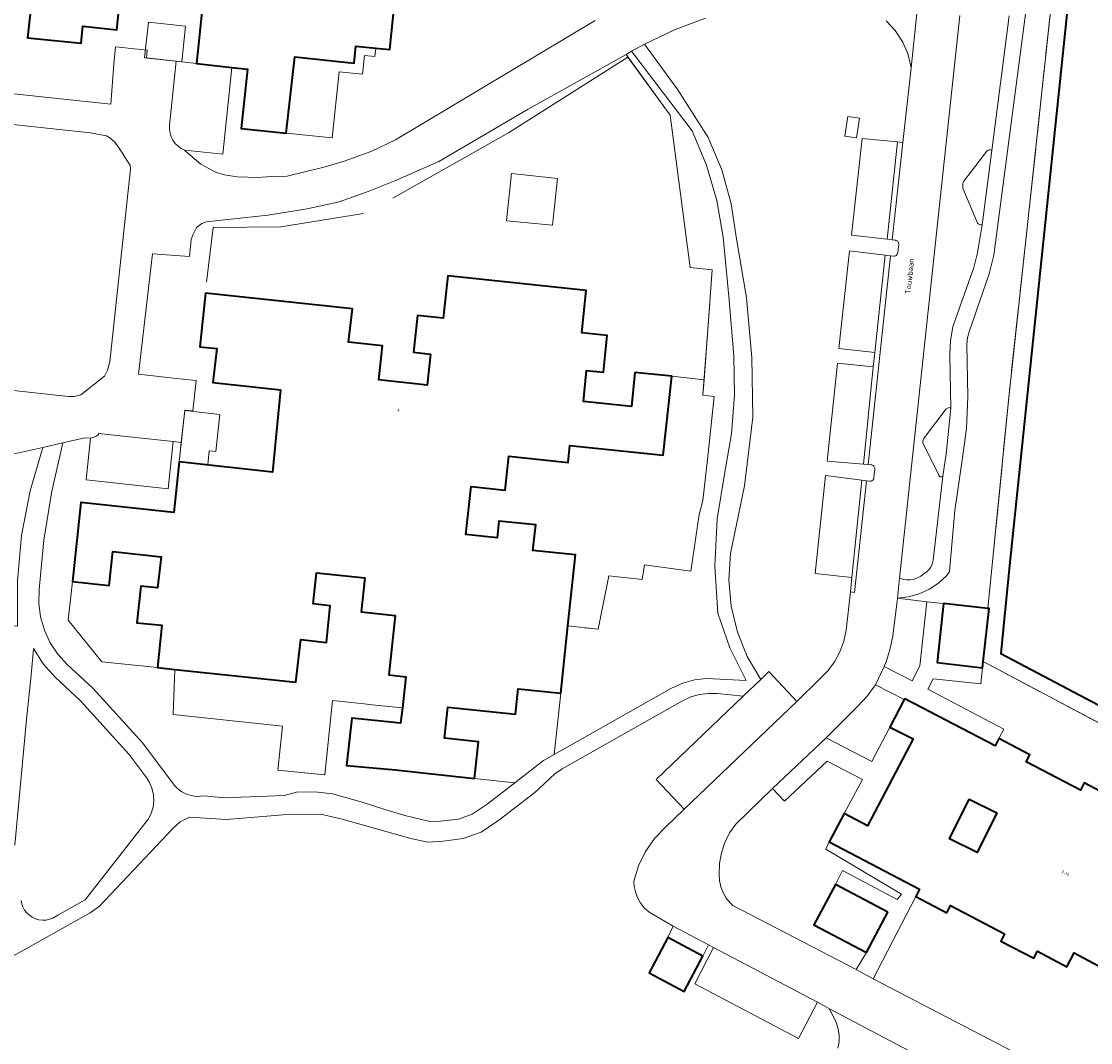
# Model space of a CAD drawing. Header units: metres. Extents: x 110065 to 112666, y 425872 to 427362.
# Tile 28 of 104: x 110810 to 110944, y 426511 to 426639. Entities that reach past the tile are written whole.
import ezdxf

# ---------------------------------------------------------------- set-up
doc = ezdxf.new("R2010")
doc.units = ezdxf.units.M
doc.linetypes.add('IE-TERREINAFSCHEIDING', pattern=[10, 8, -2])
for name, color, linetype, lineweight in [('B-WE-GK-BESCHOEIING-G', 130, 'GK-BESCHOEIING', 35), ('B-WE-GR-GROENVOORZIENING-GV', 80, 'Continuous', 18), ('B-WE-GR-HAAG-G', 90, 'GR-HAAG1', 13), ('B-WE-IE-TERREINAFSCHEIDING-G', 210, 'IE-TERREINAFSCHEIDING', 18), ('B-WE-IE-TERREINAFSCHEIDING_KUNSTMATIG_HEKWERK-G', 20, 'IE-TERREINAFSCHEIDING-KUNSTMATIG', 18), ('B-WE-KW-CONSTRUCTIELIJN-GV', 7, 'Continuous', 18), ('B-WE-OG-BEBOUWING-GV', 7, 'Continuous', 35), ('B-WE-OG-BEBOUWING-T18', 10, 'Continuous', 18), ('B-WE-OG-BEBOUWING_LUIFEL-GV', 7, 'Continuous', 18), ('B-WE-OG-BEBOUWING_OVERIG-GV', 7, 'Continuous', 18), ('B-WE-OG-BEBOUWING_STRAATNAAM-T35', 50, 'Continuous', 35), ('B-WE-OG-TERREIN_ERF-GV', 7, 'Continuous', 18), ('B-WE-OG-WATER-GV', 130, 'Continuous', 18), ('B-WE-VH-VERHARDING_ASFALT-GV', 252, 'Continuous', 18), ('B-WE-VH-VERHARDING_GESLOTEN-GV', 7, 'Continuous', 18), ('B-WE-VH-VERHARDING_HALFVERHARDING-GV', 252, 'Continuous', 18), ('B-WE-VH-VERHARDING_OPEN-GV', 252, 'Continuous', 18)]:
    doc.layers.add(name, color=color, linetype=linetype, lineweight=lineweight)
doc.styles.add('NLCS-ISO-M200-T18', font='NLCS-ISO.ttf')
doc.styles.add('NLCS-ISO-M200-T35', font='NLCS-ISO.ttf')
doc.linetypes.add('GK-BESCHOEIING', pattern='A,30,-5,[1,NLCS.SHX,S=1,R=0,X=0,Y=0],-5', length=40)
doc.linetypes.add('GR-HAAG1', pattern='A,6,[176,NLCS.SHX,S=0.125,R=0,X=0,Y=0],-2', length=8)
doc.linetypes.add('IE-TERREINAFSCHEIDING-KUNSTMATIG', pattern='A,4,[82,NLCS.SHX,S=0.75,R=90,X=0,Y=0],4,-2', length=10)

msp = doc.modelspace()

# ---------------------------------------------------------------- linework, layer by layer
at = {"layer": 'B-WE-GK-BESCHOEIING-G', "flags": 128}
msp.add_lwpolyline([(110941.393, 426641.068), (110934.038, 426570.205), (110933.286, 426562.606), (110932.989, 426559.604), (110965.883, 426542.244), (110967.452, 426544.846), (110973.683, 426546.987), (110980.462, 426557.566), (110981.757, 426559.587), (111000, 426557.686), (111001.981, 426557.48)], dxfattribs=at)
at = {"layer": 'B-WE-GR-GROENVOORZIENING-GV', "flags": 128}
for points in [[(110936.323, 426641.814), (110932.099, 426609.583), (110931.508, 426607.236), (110930.724, 426604.947), (110929.003, 426599.984), (110928.789, 426599.208), (110928.704, 426598.408), (110928.826, 426591.793), (110928.685, 426587.816), (110928.125, 426583.876), (110927.215, 426577.536), (110926.557, 426569.89), (110926.228, 426569.396), (110925.193, 426568.451), (110924.025, 426567.677), (110922.751, 426567.094), (110921.402, 426566.716), (110920.01, 426566.551), (110920.006, 426566.52), (110923.714, 426566.09), (110925.782, 426565.85), (110931.359, 426565.248), (110934.023, 426592.126), (110934.692, 426598.319), (110939.342, 426641.289)], [(110895.935, 426639.339), (110892.035, 426637.88), (110888.274, 426636.086), (110892.448, 426630.349), (110896.28, 426624.378), (110897.974, 426620.288), (110899.159, 426616.022), (110899.818, 426611.644), (110901.065, 426604.234), (110901.748, 426596.751), (110901.864, 426589.238), (110900.846, 426580.634), (110899.051, 426572.157), (110898.86, 426568.837), (110899.156, 426565.524), (110899.935, 426562.29), (110901.178, 426559.206), (110902.859, 426556.336), (110903.892, 426557.323), (110907.402, 426553.576), (110910.272, 426556.398), (110911.268, 426557.411), (110912.113, 426558.553), (110912.79, 426559.801), (110913.287, 426561.132), (110913.593, 426562.519), (110914.128, 426567.32), (110914.304, 426569.145), (110909.7, 426569.641), (110910.984, 426581.926), (110915.541, 426581.344), (110916.124, 426581.27), (110916.515, 426581.239), (110916.587, 426581.228), (110916.659, 426581.228), (110916.73, 426581.241), (110916.799, 426581.264), (110916.862, 426581.299), (110916.92, 426581.343), (110916.969, 426581.396), (110917.009, 426581.457), (110917.039, 426581.523), (110917.057, 426581.593), (110917.064, 426581.665), (110917.165, 426582.719), (110917.173, 426582.798), (110917.166, 426582.877), (110917.147, 426582.954), (110917.114, 426583.027), (110917.07, 426583.093), (110917.015, 426583.15), (110916.951, 426583.197), (110916.88, 426583.233), (110916.804, 426583.256), (110916.725, 426583.265), (110916.338, 426583.307), (110915.745, 426583.359), (110911.179, 426583.755), (110912.479, 426596.044), (110916.984, 426595.575), (110917.185, 426597.385), (110912.674, 426597.887), (110914.014, 426610.155), (110918.491, 426609.598), (110919.141, 426609.517), (110919.541, 426609.468), (110919.618, 426609.465), (110919.695, 426609.475), (110919.769, 426609.498), (110919.838, 426609.532), (110919.9, 426609.578), (110919.954, 426609.634), (110919.997, 426609.697), (110920.03, 426609.767), (110920.05, 426609.842), (110920.057, 426609.919), (110920.183, 426610.947), (110920.179, 426611.029), (110920.162, 426611.11), (110920.132, 426611.187), (110920.091, 426611.258), (110920.038, 426611.322), (110919.977, 426611.377), (110919.907, 426611.421), (110919.832, 426611.454), (110919.752, 426611.475), (110919.367, 426611.533), (110918.706, 426611.606), (110914.234, 426612.097), (110915.569, 426624.251), (110920.028, 426623.797), (110920.693, 426623.729), (110921.736, 426633.091), (110921.736, 426633.091), (110921.736, 426633.091), (110921.348, 426634.762), (110920.677, 426636.341), (110919.742, 426637.779), (110918.601, 426639.006)], [(110927.823, 426639.658), (110920.282, 426569.03), (110920.725, 426568.895), (110921.184, 426568.832), (110921.647, 426568.841), (110922.102, 426568.923), (110922.539, 426569.076), (110922.947, 426569.296), (110923.315, 426569.577), (110923.466, 426569.667), (110923.732, 426569.869), (110923.965, 426570.108), (110924.16, 426570.379), (110924.313, 426570.676), (110924.42, 426570.992), (110924.479, 426571.321), (110925.69, 426581.852), (110925.651, 426581.818), (110925.607, 426581.791), (110925.559, 426581.772), (110925.509, 426581.762), (110925.457, 426581.76), (110925.406, 426581.768), (110925.357, 426581.784), (110925.312, 426581.809), (110925.271, 426581.841), (110925.237, 426581.88), (110925.21, 426581.924), (110925.191, 426581.972), (110923.24, 426585.972), (110923.219, 426586.099), (110923.218, 426586.228), (110923.237, 426586.355), (110923.275, 426586.478), (110923.331, 426586.594), (110923.404, 426586.7), (110926.11, 426590.312), (110926.489, 426590.469), (110926.708, 426590.409), (110926.593, 426597.137), (110926.654, 426598.885), (110926.968, 426600.605), (110927.529, 426602.261), (110929.59, 426608.064), (110930.03, 426609.705), (110930.314, 426611.381), (110930.65, 426613.39), (110930.542, 426613.387), (110930.435, 426613.402), (110930.332, 426613.433), (110930.236, 426613.481), (110930.148, 426613.544), (110930.072, 426613.621), (110930.009, 426613.708), (110929.961, 426613.805), (110928.225, 426618.017), (110928.198, 426618.193), (110928.198, 426618.371), (110928.225, 426618.547), (110928.277, 426618.718), (110928.355, 426618.878), (110931.235, 426622.634), (110931.298, 426622.694), (110931.37, 426622.744), (110931.449, 426622.78), (110931.533, 426622.802), (110931.62, 426622.81), (110931.707, 426622.803), (110931.791, 426622.781), (110931.871, 426622.746), (110934.015, 426639.649)], [(110794.149, 426594.239), (110816.022, 426591.838), (110816.714, 426591.845), (110817.558, 426592.07), (110820.544, 426594.413), (110820.92, 426595.146), (110821.213, 426596.203), (110823.807, 426620.43), (110823.75, 426620.877), (110823.636, 426621.059), (110822.295, 426623.155), (110821.809, 426623.761), (110821.197, 426624.33), (110820.786, 426624.571), (110818.778, 426624.959), (110804.686, 426626.444)], [(110810.066, 426528.592), (110810.147, 426528.183), (110810.288, 426527.791), (110810.502, 426527.397), (110810.776, 426527.042), (110811.102, 426526.736), (110811.473, 426526.484), (110811.88, 426526.295), (110812.311, 426526.173), (110812.756, 426526.121), (110813.204, 426526.14), (110813.643, 426526.23), (110814.062, 426526.388), (110814.66, 426526.769), (110818.103, 426528.679), (110826.053, 426538.844), (110826.398, 426539.559), (110826.619, 426540.323), (110826.708, 426541.112), (110826.665, 426541.905), (110826.489, 426542.68), (110826.186, 426543.414), (110825.764, 426544.087), (110823.637, 426546.921), (110817.523, 426553.657), (110814.361, 426556.612), (110814.361, 426556.612), (110814.361, 426556.612), (110812.84, 426558.292), (110811.621, 426560.202), (110811.565, 426559.656), (110811.301, 426556.482), (110810.749, 426551.306), (110809.272, 426535.529)], [(110967.075, 426539.331), (110930.762, 426558.592), (110930.675, 426557.816), (110930.459, 426555.776), (110924.48, 426556.398), (110923.835, 426555.128), (110933.345, 426550.089), (110932.731, 426548.907), (110936.635, 426546.876), (110936.173, 426545.989), (110942.969, 426542.455), (110943.431, 426543.342), (110947.556, 426541.196)], [(110912.551, 426510.069), (110912.699, 426510.87), (110912.713, 426511.684), (110912.593, 426512.49), (110912.341, 426513.264), (110911.486, 426514.988), (110909.994, 426515.837), (110907.613, 426511.262), (110894.58, 426518.134), (110896.928, 426522.692), (110896.31, 426523.019), (110895.589, 426521.607), (110893.245, 426517.187), (110888.846, 426519.519), (110891.189, 426523.939), (110891.868, 426525.37), (110888.871, 426527.134), (110888.257, 426527.687), (110887.747, 426528.337), (110887.356, 426529.064), (110887.132, 426529.698), (110886.999, 426530.358), (110886.959, 426531.029), (110887.534, 426532.933), (110888.397, 426534.724), (110889.527, 426536.36), (110890.897, 426537.802), (110893.277, 426540.039), (110889.727, 426543.792), (110900.652, 426554.228), (110897.399, 426554.567), (110897.399, 426554.567), (110897.399, 426554.567), (110896.275, 426554.595), (110895.16, 426554.451), (110894.081, 426554.137), (110893.062, 426553.661), (110877.947, 426545.123), (110877.039, 426544.483), (110874.512, 426542.135), (110870.022, 426538.66), (110867.807, 426537.174), (110865.527, 426536.355), (110863.009, 426536.05), (110861.103, 426535.929), (110858.946, 426536.386), (110850.355, 426538.801), (110847.844, 426539.403), (110842.898, 426539.355), (110835.819, 426538.768), (110831.185, 426539.066), (110830.044, 426538.487), (110829.132, 426537.656), (110819.907, 426527.901), (110818.745, 426527.029), (110791.401, 426511.718)], [(110946.959, 426519.492), (110942.179, 426522.005), (110941.272, 426520.279), (110937.572, 426522.224), (110937.106, 426521.339), (110932.991, 426523.503), (110933.456, 426524.388), (110926.685, 426527.948), (110926.219, 426527.062), (110922.325, 426529.11), (110916.964, 426518.771), (110941.903, 426505.807)]]:
    msp.add_lwpolyline(points, dxfattribs=at)
for points in [[(110941.393, 426641.069), (110939.342, 426641.289), (110934.692, 426598.319), (110934.023, 426592.126), (110931.359, 426565.248), (110931.509, 426565.232), (110930.762, 426558.592), (110967.075, 426539.331), (110969.791, 426544.382), (110968.353, 426545.156), (110967.452, 426544.846), (110965.883, 426542.244), (110932.989, 426559.604), (110934.038, 426570.205), (110941.393, 426641.069), (110941.393, 426641.069)], [(110894.254, 426625.182), (110886.647, 426635.18), (110885.964, 426634.774), (110891.5, 426627.181), (110894.025, 426608.052), (110896.785, 426607.76), (110895.762, 426593.958), (110895.618, 426592.011), (110897.025, 426591.863), (110896.177, 426583.947), (110895.602, 426578.816), (110895.134, 426577.042), (110894.082, 426569.936), (110888.288, 426570.719), (110888.001, 426568.899), (110883.791, 426569.357), (110882.484, 426562.658), (110878.663, 426563.064), (110877.765, 426554.605), (110876.947, 426546.903), (110891.678, 426555.223), (110893.069, 426555.867), (110894.546, 426556.279), (110896.07, 426556.447), (110896.879, 426556.436), (110901.054, 426556.195), (110898.967, 426560.298), (110897.472, 426564.652), (110897.113, 426570.574), (110897.405, 426576.5), (110898.344, 426582.358), (110899.178, 426587.187), (110899.556, 426592.073), (110899.473, 426596.973), (110898.867, 426604.422), (110898.136, 426611.862), (110897.375, 426616.446), (110896.075, 426620.907), (110894.254, 426625.182), (110894.254, 426625.182)], [(110913.408, 426624.541), (110913.777, 426627.014), (110915.261, 426626.795), (110914.892, 426624.32), (110913.408, 426624.541), (110913.408, 426624.541)], [(110809.637, 426563.025), (110809.61, 426568.722), (110810.13, 426574.396), (110811.191, 426579.993), (110812.784, 426585.463), (110807.524, 426584.262), (110806.782, 426584.34), (110805.78, 426576.438), (110803.614, 426576.666), (110803.139, 426572.156), (110801.154, 426572.365), (110800.278, 426564.07), (110809.637, 426563.025), (110809.637, 426563.025)], [(110871.999, 426543.351), (110866.932, 426543.901), (110857.027, 426544.976), (110850.905, 426545.54), (110851.552, 426551.499), (110857.682, 426550.834), (110857.898, 426552.768), (110855.792, 426552.991), (110854.133, 426553.166), (110853.114, 426553.274), (110849.149, 426553.693), (110848.159, 426544.354), (110842.261, 426544.958), (110842.846, 426550.48), (110829.144, 426551.918), (110829.372, 426557.597), (110827.181, 426557.827), (110820.207, 426558.559), (110815.992, 426563.766), (110816.503, 426568.626), (110817.548, 426578.556), (110829.238, 426577.274), (110829.91, 426583.658), (110830.165, 426586.081), (110829.134, 426586.193), (110828.51, 426580.265), (110818.221, 426581.393), (110818.77, 426586.606), (110818.043, 426586.664), (110815.306, 426586.039), (110813.923, 426579.972), (110812.926, 426573.83), (110812.318, 426567.638), (110812.279, 426565.902), (110812.504, 426564.181), (110812.99, 426562.514), (110813.724, 426560.941), (110814.689, 426559.498), (110815.863, 426558.219), (110819.091, 426555.203), (110825.335, 426548.324), (110829.172, 426543.211), (110829.271, 426543.085), (110829.717, 426542.623), (110830.232, 426542.24), (110830.804, 426541.948), (110831.416, 426541.753), (110832.051, 426541.662), (110833.037, 426541.729), (110835.557, 426541.489), (110843.07, 426541.784), (110844.793, 426542.233), (110847.289, 426542.194), (110849.125, 426541.992), (110852.864, 426540.943), (110855.715, 426539.994), (110858.207, 426539.268), (110861.353, 426538.505), (110862.704, 426538.531), (110864.947, 426538.803), (110866.671, 426539.422), (110868.559, 426540.689), (110871.999, 426543.351), (110871.999, 426543.351)], [(110923.714, 426566.09), (110920.006, 426566.52), (110919.432, 426561.813), (110919.115, 426560.223), (110918.641, 426558.672), (110918.366, 426557.955), (110921.872, 426556.152), (110922.826, 426558.06), (110923.714, 426566.09), (110923.714, 426566.09)], [(110920.877, 426553.832), (110917.247, 426555.671), (110916.217, 426554.248), (110915.023, 426552.961), (110911.065, 426548.991), (110916.801, 426546.029), (110919.062, 426550.343), (110920.877, 426553.832), (110920.877, 426553.832)], [(110915.619, 426543.8), (110911.217, 426546.077), (110905.854, 426541.042), (110904.355, 426542.634), (110899.72, 426538.18), (110898.958, 426537.065), (110898.361, 426535.853), (110897.941, 426534.568), (110897.707, 426533.237), (110897.664, 426531.887), (110897.699, 426531.098), (110897.858, 426530.325), (110898.136, 426529.586), (110898.528, 426528.9), (110899.023, 426528.285), (110899.355, 426527.963), (110914.839, 426519.918), (110916.139, 426522.071), (110909.517, 426525.549), (110912.238, 426530.603), (110913.127, 426532.343), (110919.962, 426528.733), (110920.533, 426529.38), (110911.013, 426535.04), (110911.46, 426535.951), (110913.331, 426539.511), (110915.619, 426543.8), (110915.619, 426543.8)]]:
    msp.add_lwpolyline(points, close=True, dxfattribs=at)
at = {"layer": 'B-WE-GR-HAAG-G', "flags": 128}
for points in [[(110856.715, 426616.759), (110871.2, 426624.945), (110886.204, 426634.444)], [(110853.016, 426614.843), (110842.674, 426613.14), (110834.156, 426613.06)]]:
    msp.add_lwpolyline(points, dxfattribs=at)
at = {"layer": 'B-WE-IE-TERREINAFSCHEIDING-G', "flags": 128}
for points in [[(110931.359, 426565.248), (110934.023, 426592.126), (110939.342, 426641.289)], [(110930.762, 426558.592), (110967.075, 426539.331), (110969.791, 426544.382)]]:
    msp.add_lwpolyline(points, dxfattribs=at)
at = {"layer": 'B-WE-IE-TERREINAFSCHEIDING_KUNSTMATIG_HEKWERK-G', "flags": 128}
for points in [[(110894.025, 426608.052), (110891.5, 426627.181), (110886.204, 426634.444)], [(110834.156, 426613.06), (110833.339, 426606.224)], [(110895.618, 426592.011), (110896.475, 426603.579)], [(110896.177, 426583.947), (110895.602, 426578.816)], [(110895.134, 426577.042), (110894.082, 426569.936), (110888.288, 426570.719), (110888.001, 426568.899), (110883.791, 426569.357), (110882.484, 426562.658), (110880.764, 426562.797)], [(110829.372, 426557.597), (110829.144, 426551.918)], [(110848.139, 426544.356), (110842.261, 426544.958)]]:
    msp.add_lwpolyline(points, dxfattribs=at)
at = {"layer": 'B-WE-KW-CONSTRUCTIELIJN-GV', "flags": 128}
msp.add_lwpolyline([(110915.261, 426626.795), (110913.777, 426627.014), (110913.408, 426624.541), (110914.892, 426624.32), (110915.261, 426626.795), (110915.261, 426626.795)], close=True, dxfattribs=at)
at = {"layer": 'B-WE-OG-BEBOUWING-GV', "flags": 128}
for points in [[(110833.289, 426645.371), (110832.068, 426633.658), (110836.516, 426633.166), (110838.453, 426632.952), (110837.676, 426625.498), (110843.339, 426624.907), (110844.403, 426634.486), (110851.843, 426633.712), (110852.064, 426635.841), (110854.552, 426635.582), (110856.321, 426635.398), (110857.687, 426648.527)], [(110811.441, 426642.159), (110810.881, 426636.887), (110817.594, 426636.192), (110817.817, 426638.332), (110822.086, 426637.887), (110822.973, 426646.396)], [(110947.556, 426541.196), (110943.431, 426543.342), (110942.969, 426542.455), (110936.173, 426545.989), (110936.635, 426546.876), (110932.731, 426548.907), (110932.27, 426548.02), (110920.923, 426553.921), (110920.923, 426553.921), (110920.923, 426553.921), (110920.877, 426553.832), (110919.062, 426550.343), (110921.972, 426548.871), (110916.246, 426537.979), (110913.331, 426539.511), (110911.46, 426535.951), (110922.79, 426529.995), (110922.325, 426529.11), (110926.219, 426527.062), (110926.685, 426527.948), (110933.456, 426524.388), (110932.991, 426523.503), (110937.106, 426521.339), (110937.572, 426522.224), (110941.272, 426520.279), (110942.179, 426522.005), (110946.959, 426519.492)]]:
    msp.add_lwpolyline(points, dxfattribs=at)
for points in [[(110827.181, 426557.827), (110829.372, 426557.597), (110844.555, 426556.004), (110845.162, 426561.333), (110848.364, 426560.993), (110848.851, 426565.588), (110846.723, 426565.813), (110847.137, 426569.721), (110853.173, 426569.082), (110852.721, 426564.816), (110856.997, 426564.363), (110856.207, 426556.905), (110858.334, 426556.667), (110857.898, 426552.768), (110857.682, 426550.834), (110851.552, 426551.499), (110850.905, 426545.54), (110857.027, 426544.976), (110866.932, 426543.901), (110867.445, 426548.492), (110863.191, 426548.961), (110863.601, 426552.855), (110872.105, 426551.967), (110872.445, 426555.169), (110877.765, 426554.605), (110878.663, 426563.064), (110879.609, 426571.967), (110874.288, 426572.532), (110874.628, 426575.734), (110870.014, 426576.224), (110869.788, 426574.096), (110865.88, 426574.511), (110866.522, 426580.557), (110870.788, 426580.104), (110871.242, 426584.38), (110878.7, 426583.588), (110878.926, 426585.716), (110890.63, 426584.473), (110891.692, 426594.387), (110887.078, 426594.873), (110886.649, 426590.604), (110880.62, 426591.21), (110881.012, 426595.12), (110883.142, 426594.906), (110883.604, 426599.513), (110880.41, 426599.834), (110880.946, 426605.174), (110863.593, 426607.012), (110863.009, 426601.674), (110859.807, 426602.013), (110859.295, 426597.411), (110861.422, 426597.175), (110860.997, 426593.268), (110854.964, 426593.939), (110855.43, 426598.214), (110851.156, 426598.689), (110851.642, 426602.876), (110833.185, 426604.826), (110832.473, 426598.094), (110834.611, 426597.868), (110834.131, 426593.615), (110842.629, 426592.674), (110841.609, 426582.364), (110829.91, 426583.658), (110829.238, 426577.274), (110817.548, 426578.556), (110816.503, 426568.626), (110821.118, 426568.144), (110821.583, 426572.398), (110827.627, 426571.737), (110827.198, 426567.82), (110825.071, 426568.053), (110824.567, 426563.45), (110827.739, 426563.148), (110827.181, 426557.827), (110827.181, 426557.827)], [(110931.359, 426565.248), (110925.782, 426565.85), (110924.984, 426558.456), (110930.675, 426557.816), (110930.762, 426558.592), (110931.509, 426565.232), (110931.359, 426565.248), (110931.359, 426565.248)], [(110929.013, 426541.331), (110932.5, 426539.59), (110930.014, 426534.61), (110926.527, 426536.35), (110929.013, 426541.331), (110929.013, 426541.331)], [(110918.808, 426527.127), (110912.238, 426530.603), (110909.517, 426525.549), (110916.139, 426522.071), (110918.808, 426527.127), (110918.808, 426527.127)], [(110895.589, 426521.607), (110891.189, 426523.939), (110888.846, 426519.519), (110893.245, 426517.187), (110895.589, 426521.607), (110895.589, 426521.607)]]:
    msp.add_lwpolyline(points, close=True, dxfattribs=at)
at = {"layer": 'B-WE-OG-BEBOUWING_LUIFEL-GV', "flags": 128}
for points in [[(110826.048, 426638.832), (110825.556, 426634.378), (110830.229, 426633.861), (110830.697, 426638.348), (110826.048, 426638.832), (110826.048, 426638.832)], [(110829.91, 426583.658), (110833.486, 426583.262), (110833.683, 426585.037), (110834.499, 426584.947), (110835.015, 426589.614), (110830.589, 426590.104), (110829.91, 426583.658), (110829.91, 426583.658)]]:
    msp.add_lwpolyline(points, close=True, dxfattribs=at)
at = {"layer": 'B-WE-OG-BEBOUWING_OVERIG-GV', "flags": 128}
msp.add_lwpolyline([(110877.346, 426619.231), (110871.612, 426619.857), (110870.964, 426613.921), (110876.736, 426613.378), (110877.346, 426619.231), (110877.346, 426619.231)], close=True, dxfattribs=at)
at = {"layer": 'B-WE-OG-TERREIN_ERF-GV', "flags": 128}
for points in [[(110833.289, 426645.371), (110822.973, 426646.396), (110822.086, 426637.887), (110817.817, 426638.332), (110817.594, 426636.192), (110810.881, 426636.887), (110811.441, 426642.159), (110809.254, 426642.399), (110807.153, 426642.617), (110806.406, 426634.929), (110805.944, 426630.174), (110821.308, 426628.562), (110821.713, 426633.566), (110821.901, 426635.746), (110825.896, 426635.333), (110825.794, 426634.352), (110829.533, 426633.938), (110832.068, 426633.658), (110833.289, 426645.371), (110833.289, 426645.371)], [(110854.552, 426635.582), (110852.064, 426635.841), (110851.843, 426633.712), (110844.403, 426634.486), (110843.339, 426624.907), (110849.102, 426624.306), (110849.968, 426632.621), (110852.912, 426632.315), (110853.156, 426634.666), (110854.443, 426634.532), (110854.552, 426635.582), (110854.552, 426635.582)], [(110891.5, 426627.181), (110885.964, 426634.774), (110873.668, 426627.916), (110862.469, 426621.364), (110856.964, 426618.923), (110853.607, 426617.581), (110849.961, 426616.29), (110845.968, 426615.4), (110841.03, 426614.611), (110833.283, 426613.762), (110832.723, 426613.554), (110832.087, 426613.048), (110831.636, 426612.238), (110831.422, 426611.567), (110831.193, 426609.439), (110826.559, 426609.752), (110824.808, 426594.639), (110829.544, 426594.123), (110832.024, 426593.848), (110831.621, 426590.034), (110830.593, 426590.148), (110830.165, 426586.081), (110829.91, 426583.658), (110841.609, 426582.364), (110842.629, 426592.674), (110834.131, 426593.615), (110834.611, 426597.868), (110832.473, 426598.094), (110833.185, 426604.826), (110851.642, 426602.876), (110851.156, 426598.689), (110855.43, 426598.214), (110854.964, 426593.939), (110860.997, 426593.268), (110861.422, 426597.175), (110859.295, 426597.411), (110859.807, 426602.013), (110863.009, 426601.674), (110863.593, 426607.012), (110880.946, 426605.174), (110880.41, 426599.834), (110883.604, 426599.513), (110883.142, 426594.906), (110881.012, 426595.12), (110880.62, 426591.21), (110886.649, 426590.604), (110887.078, 426594.873), (110891.692, 426594.387), (110895.762, 426593.958), (110896.785, 426607.76), (110894.025, 426608.052), (110891.5, 426627.181), (110891.5, 426627.181)], [(110895.762, 426593.958), (110891.692, 426594.387), (110890.63, 426584.473), (110878.926, 426585.716), (110878.7, 426583.588), (110871.242, 426584.38), (110870.788, 426580.104), (110866.522, 426580.557), (110865.88, 426574.511), (110869.788, 426574.096), (110870.014, 426576.224), (110874.628, 426575.734), (110874.288, 426572.532), (110879.609, 426571.967), (110878.663, 426563.064), (110882.484, 426562.658), (110883.791, 426569.357), (110888.001, 426568.899), (110888.288, 426570.719), (110894.082, 426569.936), (110895.134, 426577.042), (110895.602, 426578.816), (110896.177, 426583.947), (110897.025, 426591.863), (110895.618, 426592.011), (110895.762, 426593.958), (110895.762, 426593.958)], [(110827.627, 426571.737), (110821.583, 426572.398), (110821.118, 426568.144), (110816.503, 426568.626), (110815.992, 426563.766), (110820.207, 426558.559), (110827.181, 426557.827), (110827.739, 426563.148), (110824.567, 426563.45), (110825.071, 426568.053), (110827.198, 426567.82), (110827.627, 426571.737), (110827.627, 426571.737)], [(110829.372, 426557.597), (110829.144, 426551.918), (110842.846, 426550.48), (110842.261, 426544.958), (110848.159, 426544.354), (110849.149, 426553.693), (110853.114, 426553.274), (110854.133, 426553.166), (110855.792, 426552.991), (110857.898, 426552.768), (110858.334, 426556.667), (110856.207, 426556.905), (110856.997, 426564.363), (110852.721, 426564.816), (110853.173, 426569.082), (110847.137, 426569.721), (110846.723, 426565.813), (110848.851, 426565.588), (110848.364, 426560.993), (110845.162, 426561.333), (110844.555, 426556.004), (110829.372, 426557.597), (110829.372, 426557.597)], [(110877.765, 426554.605), (110872.445, 426555.169), (110872.105, 426551.967), (110863.601, 426552.855), (110863.191, 426548.961), (110867.445, 426548.492), (110866.932, 426543.901), (110871.999, 426543.351), (110875.618, 426546.152), (110876.947, 426546.903), (110877.765, 426554.605), (110877.765, 426554.605)], [(110932.5, 426539.59), (110929.013, 426541.331), (110926.527, 426536.35), (110930.014, 426534.61), (110932.5, 426539.59), (110932.5, 426539.59)]]:
    msp.add_lwpolyline(points, close=True, dxfattribs=at)
at = {"layer": 'B-WE-OG-WATER-GV', "flags": 128}
msp.add_lwpolyline([(110941.393, 426641.069), (110934.038, 426570.205), (110932.989, 426559.604), (110965.883, 426542.244), (110967.452, 426544.846), (110968.353, 426545.156), (110973.683, 426546.987), (110976.041, 426550.668), (110981.757, 426559.587), (111001.981, 426557.48), (111005.895, 426556.991), (111013.86, 426556.16), (111037.849, 426547.317), (111040.174, 426553.416), (111047.922, 426552.608)], dxfattribs=at)
at = {"layer": 'B-WE-VH-VERHARDING_ASFALT-GV', "flags": 128}
for points in [[(110923.688, 426652.049), (110921.736, 426633.091), (110920.693, 426623.729), (110920.48, 426621.792), (110919.367, 426611.533), (110919.752, 426611.475), (110919.832, 426611.454), (110919.907, 426611.421), (110919.977, 426611.377), (110920.038, 426611.322), (110920.091, 426611.258), (110920.132, 426611.187), (110920.162, 426611.11), (110920.179, 426611.029), (110920.183, 426610.947), (110920.057, 426609.919), (110920.05, 426609.842), (110920.03, 426609.767), (110919.997, 426609.697), (110919.954, 426609.634), (110919.9, 426609.578), (110919.838, 426609.532), (110919.769, 426609.498), (110919.695, 426609.475), (110919.618, 426609.465), (110919.541, 426609.468), (110919.141, 426609.517), (110916.338, 426583.307), (110916.725, 426583.265), (110916.804, 426583.256), (110916.88, 426583.233), (110916.951, 426583.197), (110917.015, 426583.15), (110917.07, 426583.093), (110917.114, 426583.027), (110917.147, 426582.954), (110917.166, 426582.877), (110917.173, 426582.798), (110917.165, 426582.719), (110917.064, 426581.665), (110917.057, 426581.593), (110917.039, 426581.523), (110917.009, 426581.457), (110916.969, 426581.396), (110916.92, 426581.343), (110916.862, 426581.299), (110916.799, 426581.264), (110916.73, 426581.241), (110916.659, 426581.228), (110916.587, 426581.228), (110916.515, 426581.239), (110916.124, 426581.27), (110914.624, 426567.268), (110914.128, 426567.32), (110913.593, 426562.519), (110913.287, 426561.132), (110912.79, 426559.801), (110912.113, 426558.553), (110911.268, 426557.411), (110910.272, 426556.398), (110907.402, 426553.576), (110893.277, 426540.039), (110890.897, 426537.802), (110889.527, 426536.36), (110888.397, 426534.724), (110887.534, 426532.933), (110886.959, 426531.029), (110886.999, 426530.358), (110887.132, 426529.698), (110887.356, 426529.064), (110887.747, 426528.337), (110888.257, 426527.687), (110888.871, 426527.134), (110891.868, 426525.37), (110896.31, 426523.019), (110896.928, 426522.692), (110909.994, 426515.837), (110911.486, 426514.988), (110922.211, 426509.353)], [(110918.601, 426639.006), (110919.742, 426637.779), (110920.677, 426636.341), (110921.348, 426634.762), (110921.736, 426633.091), (110923.688, 426652.049)], [(110882.093, 426639.042), (110857.029, 426624.074), (110854.067, 426622.651), (110850.605, 426621.407), (110848.204, 426620.688), (110843.43, 426619.49), (110841.437, 426619.471), (110839.77, 426619.325), (110837.195, 426619.407), (110835.59, 426619.682), (110834.473, 426620.01), (110832.622, 426621.022), (110830.704, 426622.664), (110830.61, 426622.766), (110830.167, 426622.981), (110829.764, 426623.265), (110829.413, 426623.611), (110829.122, 426624.009), (110828.901, 426624.449), (110828.753, 426624.919), (110828.684, 426625.407), (110828.695, 426625.9), (110829.533, 426633.938), (110825.794, 426634.352), (110825.896, 426635.333), (110821.901, 426635.746), (110821.713, 426633.566), (110821.308, 426628.562), (110805.944, 426630.174)], [(110807.524, 426584.262), (110812.784, 426585.463), (110815.306, 426586.039), (110818.043, 426586.664), (110818.77, 426586.606), (110819.427, 426586.812), (110819.774, 426587.066), (110819.797, 426587.209), (110829.134, 426586.193), (110830.165, 426586.081), (110830.593, 426590.148), (110831.621, 426590.034), (110832.024, 426593.848), (110829.544, 426594.123), (110824.808, 426594.639), (110826.559, 426609.752), (110831.193, 426609.439), (110831.422, 426611.567), (110831.636, 426612.238), (110832.087, 426613.048), (110832.723, 426613.554), (110833.283, 426613.762), (110841.03, 426614.611), (110845.968, 426615.4), (110849.961, 426616.29), (110853.607, 426617.581), (110856.964, 426618.923), (110862.469, 426621.364), (110873.668, 426627.916), (110885.964, 426634.774), (110886.647, 426635.18), (110888.274, 426636.086), (110892.035, 426637.88), (110895.935, 426639.339)], [(110941.903, 426505.807), (110916.964, 426518.771), (110914.839, 426519.918), (110899.355, 426527.963), (110899.023, 426528.285), (110898.528, 426528.9), (110898.136, 426529.586), (110897.858, 426530.325), (110897.699, 426531.098), (110897.664, 426531.887), (110897.707, 426533.237), (110897.941, 426534.568), (110898.361, 426535.853), (110898.958, 426537.065), (110899.72, 426538.18), (110904.355, 426542.634), (110911.065, 426548.991), (110915.023, 426552.961), (110916.217, 426554.248), (110917.247, 426555.671), (110918.366, 426557.955), (110918.641, 426558.672), (110919.115, 426560.223), (110919.432, 426561.813), (110920.006, 426566.52), (110920.01, 426566.551), (110920.282, 426569.03), (110927.823, 426639.658)], [(110804.686, 426626.444), (110818.778, 426624.959), (110820.786, 426624.571), (110821.197, 426624.33), (110821.809, 426623.761), (110822.295, 426623.155), (110823.636, 426621.059), (110823.75, 426620.877), (110823.807, 426620.43), (110821.213, 426596.203), (110820.92, 426595.146), (110820.544, 426594.413), (110817.558, 426592.07), (110816.714, 426591.845), (110816.022, 426591.838), (110794.149, 426594.239)], [(110922.211, 426509.353), (110911.486, 426514.988), (110912.341, 426513.264), (110912.593, 426512.49), (110912.713, 426511.684), (110912.699, 426510.87), (110912.551, 426510.069)]]:
    msp.add_lwpolyline(points, dxfattribs=at)
at = {"layer": 'B-WE-VH-VERHARDING_GESLOTEN-GV', "flags": 128}
msp.add_lwpolyline([(110934.015, 426639.649), (110931.871, 426622.746), (110930.65, 426613.39), (110930.314, 426611.381), (110930.03, 426609.705), (110929.59, 426608.064), (110927.529, 426602.261), (110926.968, 426600.605), (110926.654, 426598.885), (110926.593, 426597.137), (110926.708, 426590.409), (110926.121, 426584.662), (110925.69, 426581.852), (110924.479, 426571.321), (110924.42, 426570.992), (110924.313, 426570.676), (110924.16, 426570.379), (110923.965, 426570.108), (110923.732, 426569.869), (110923.466, 426569.667), (110923.315, 426569.577), (110922.947, 426569.296), (110922.539, 426569.076), (110922.102, 426568.923), (110921.647, 426568.841), (110921.184, 426568.832), (110920.725, 426568.895), (110920.282, 426569.03), (110920.01, 426566.551), (110921.402, 426566.716), (110922.751, 426567.094), (110924.025, 426567.677), (110925.193, 426568.451), (110926.228, 426569.396), (110926.557, 426569.89), (110927.215, 426577.536), (110928.125, 426583.876), (110928.685, 426587.816), (110928.826, 426591.793), (110928.704, 426598.408), (110928.789, 426599.208), (110929.003, 426599.984), (110930.724, 426604.947), (110931.508, 426607.236), (110932.099, 426609.583), (110936.323, 426641.814)], dxfattribs=at)
at = {"layer": 'B-WE-VH-VERHARDING_HALFVERHARDING-GV', "flags": 128}
for points in [[(110791.401, 426511.718), (110818.745, 426527.029), (110819.907, 426527.901), (110829.132, 426537.656), (110830.044, 426538.487), (110831.185, 426539.066), (110835.819, 426538.768), (110842.898, 426539.355), (110847.844, 426539.403), (110850.355, 426538.801), (110858.946, 426536.386), (110861.103, 426535.929), (110863.009, 426536.05), (110865.527, 426536.355), (110867.807, 426537.174), (110870.022, 426538.66), (110874.512, 426542.135), (110877.039, 426544.483), (110877.947, 426545.123), (110893.062, 426553.661), (110894.081, 426554.137), (110895.16, 426554.451), (110896.275, 426554.595), (110897.399, 426554.567), (110900.652, 426554.228), (110902.859, 426556.336), (110901.178, 426559.206), (110899.935, 426562.29), (110899.156, 426565.524), (110898.86, 426568.837), (110899.051, 426572.157), (110900.846, 426580.634), (110901.864, 426589.238), (110901.748, 426596.751), (110901.065, 426604.234), (110899.818, 426611.644), (110899.159, 426616.022), (110897.974, 426620.288), (110896.28, 426624.378), (110892.448, 426630.349), (110888.274, 426636.086), (110886.647, 426635.18), (110894.254, 426625.182), (110896.075, 426620.907), (110897.375, 426616.446), (110898.136, 426611.862), (110898.867, 426604.422), (110899.473, 426596.973), (110899.556, 426592.073), (110899.178, 426587.187), (110898.344, 426582.358), (110897.405, 426576.5), (110897.113, 426570.574), (110897.472, 426564.652), (110898.967, 426560.298), (110901.054, 426556.195), (110896.879, 426556.436), (110896.07, 426556.447), (110894.546, 426556.279), (110893.069, 426555.867), (110891.678, 426555.223), (110876.947, 426546.903), (110875.618, 426546.152), (110871.999, 426543.351), (110868.559, 426540.689), (110866.671, 426539.422), (110864.947, 426538.803), (110862.704, 426538.531), (110861.353, 426538.505), (110858.207, 426539.268), (110855.715, 426539.994), (110852.864, 426540.943), (110849.125, 426541.992), (110847.289, 426542.194), (110844.793, 426542.233), (110843.07, 426541.784), (110835.557, 426541.489), (110833.037, 426541.729), (110832.051, 426541.662), (110831.416, 426541.753), (110830.804, 426541.948), (110830.232, 426542.24), (110829.717, 426542.623), (110829.271, 426543.085), (110829.172, 426543.211), (110825.335, 426548.324), (110819.091, 426555.203), (110815.863, 426558.219), (110814.689, 426559.498), (110813.724, 426560.941), (110812.99, 426562.514), (110812.504, 426564.181), (110812.279, 426565.902), (110812.318, 426567.638), (110812.926, 426573.83), (110813.923, 426579.972), (110815.306, 426586.039), (110812.784, 426585.463), (110811.191, 426579.993), (110810.13, 426574.396), (110809.61, 426568.722)], [(110809.272, 426535.529), (110810.749, 426551.306), (110811.301, 426556.482), (110811.565, 426559.656), (110811.621, 426560.202), (110812.84, 426558.292), (110814.361, 426556.612), (110817.523, 426553.657), (110823.637, 426546.921), (110825.764, 426544.087), (110826.186, 426543.414), (110826.489, 426542.68), (110826.665, 426541.905), (110826.708, 426541.112), (110826.619, 426540.323), (110826.398, 426539.559), (110826.053, 426538.844), (110826.053, 426538.844), (110826.053, 426538.844), (110818.103, 426528.679), (110814.66, 426526.769), (110814.062, 426526.388), (110813.643, 426526.23), (110813.204, 426526.14), (110812.756, 426526.121), (110812.311, 426526.173), (110811.88, 426526.295), (110811.473, 426526.484), (110811.102, 426526.736), (110810.776, 426527.042), (110810.502, 426527.397), (110810.288, 426527.791), (110810.147, 426528.183), (110810.066, 426528.592)]]:
    msp.add_lwpolyline(points, dxfattribs=at)
at = {"layer": 'B-WE-VH-VERHARDING_OPEN-GV', "flags": 128}
for points in [[(110832.068, 426633.658), (110829.533, 426633.938), (110828.695, 426625.9), (110828.684, 426625.407), (110828.753, 426624.919), (110828.901, 426624.449), (110829.122, 426624.009), (110829.413, 426623.611), (110829.764, 426623.265), (110830.167, 426622.981), (110830.61, 426622.766), (110835.38, 426622.269), (110836.516, 426633.166), (110832.068, 426633.658), (110832.068, 426633.658)], [(110920.028, 426623.797), (110915.569, 426624.251), (110914.234, 426612.097), (110918.706, 426611.606), (110920.028, 426623.797), (110920.028, 426623.797)], [(110920.693, 426623.729), (110920.028, 426623.797), (110918.706, 426611.606), (110919.367, 426611.533), (110920.48, 426621.792), (110920.693, 426623.729), (110920.693, 426623.729)], [(110931.871, 426622.746), (110931.791, 426622.781), (110931.707, 426622.803), (110931.62, 426622.81), (110931.533, 426622.802), (110931.449, 426622.78), (110931.37, 426622.744), (110931.298, 426622.694), (110931.235, 426622.634), (110928.355, 426618.878), (110928.277, 426618.718), (110928.225, 426618.547), (110928.198, 426618.371), (110928.198, 426618.193), (110928.225, 426618.017), (110929.961, 426613.805), (110930.009, 426613.708), (110930.072, 426613.621), (110930.148, 426613.544), (110930.236, 426613.481), (110930.332, 426613.433), (110930.435, 426613.402), (110930.542, 426613.387), (110930.65, 426613.39), (110931.871, 426622.746), (110931.871, 426622.746)], [(110918.491, 426609.598), (110914.014, 426610.155), (110912.674, 426597.887), (110917.185, 426597.385), (110918.491, 426609.598), (110918.491, 426609.598)], [(110919.141, 426609.517), (110918.491, 426609.598), (110917.185, 426597.385), (110916.984, 426595.575), (110915.745, 426583.359), (110916.338, 426583.307), (110919.141, 426609.517), (110919.141, 426609.517)], [(110916.984, 426595.575), (110912.479, 426596.044), (110911.179, 426583.755), (110915.745, 426583.359), (110916.984, 426595.575), (110916.984, 426595.575)], [(110926.708, 426590.409), (110926.489, 426590.469), (110926.11, 426590.312), (110923.404, 426586.7), (110923.331, 426586.594), (110923.275, 426586.478), (110923.237, 426586.355), (110923.218, 426586.228), (110923.219, 426586.099), (110923.24, 426585.972), (110925.191, 426581.972), (110925.21, 426581.924), (110925.237, 426581.88), (110925.271, 426581.841), (110925.312, 426581.809), (110925.357, 426581.784), (110925.406, 426581.768), (110925.457, 426581.76), (110925.509, 426581.762), (110925.559, 426581.772), (110925.607, 426581.791), (110925.651, 426581.818), (110925.69, 426581.852), (110926.121, 426584.662), (110926.708, 426590.409), (110926.708, 426590.409)], [(110829.134, 426586.193), (110819.797, 426587.209), (110819.774, 426587.066), (110819.427, 426586.812), (110818.77, 426586.606), (110818.221, 426581.393), (110828.51, 426580.265), (110829.134, 426586.193), (110829.134, 426586.193)], [(110915.541, 426581.344), (110910.984, 426581.926), (110909.7, 426569.641), (110914.304, 426569.145), (110915.541, 426581.344), (110915.541, 426581.344)], [(110916.124, 426581.27), (110915.541, 426581.344), (110914.304, 426569.145), (110914.128, 426567.32), (110914.624, 426567.268), (110916.124, 426581.27), (110916.124, 426581.27)], [(110925.782, 426565.85), (110923.714, 426566.09), (110922.826, 426558.06), (110921.872, 426556.152), (110918.366, 426557.955), (110917.247, 426555.671), (110920.877, 426553.832), (110920.923, 426553.921), (110932.27, 426548.02), (110932.731, 426548.907), (110933.345, 426550.089), (110923.835, 426555.128), (110924.48, 426556.398), (110930.459, 426555.776), (110930.675, 426557.816), (110924.984, 426558.456), (110925.782, 426565.85), (110925.782, 426565.85)], [(110907.402, 426553.576), (110903.892, 426557.323), (110902.859, 426556.336), (110900.652, 426554.228), (110889.727, 426543.792), (110893.277, 426540.039), (110907.402, 426553.576), (110907.402, 426553.576)], [(110921.972, 426548.871), (110919.062, 426550.343), (110916.801, 426546.029), (110911.065, 426548.991), (110904.355, 426542.634), (110905.854, 426541.042), (110911.217, 426546.077), (110915.619, 426543.8), (110913.331, 426539.511), (110916.246, 426537.979), (110921.972, 426548.871), (110921.972, 426548.871)], [(110922.79, 426529.995), (110911.46, 426535.951), (110911.013, 426535.04), (110920.533, 426529.38), (110919.962, 426528.733), (110913.127, 426532.343), (110912.238, 426530.603), (110918.808, 426527.127), (110916.139, 426522.071), (110914.839, 426519.918), (110916.964, 426518.771), (110922.325, 426529.11), (110922.79, 426529.995), (110922.79, 426529.995)], [(110896.31, 426523.019), (110891.868, 426525.37), (110891.189, 426523.939), (110895.589, 426521.607), (110896.31, 426523.019), (110896.31, 426523.019)], [(110909.994, 426515.837), (110896.928, 426522.692), (110894.58, 426518.134), (110907.613, 426511.262), (110909.994, 426515.837), (110909.994, 426515.837)]]:
    msp.add_lwpolyline(points, close=True, dxfattribs=at)

# ---------------------------------------------------------------- texts
at = {"layer": 'B-WE-OG-BEBOUWING-T18', "char_height": 0.36, "attachment_point": 5, "style": 'NLCS-ISO-M200-T18'}
for s, insert, rotation in [('4', (110857.432, 426590.143), 353.7), ('7-13', (110941.057, 426532.004), 332)]:
    msp.add_mtext(s, dxfattribs=dict(at, insert=insert, rotation=rotation))
at = {"layer": 'B-WE-OG-BEBOUWING_STRAATNAAM-T35', "insert": (110921.533, 426606.957), "char_height": 0.7, "attachment_point": 5, "rotation": 84, "style": 'NLCS-ISO-M200-T35'}
msp.add_mtext('Touwbaan', dxfattribs=at)

doc.saveas('drawing.dxf')
